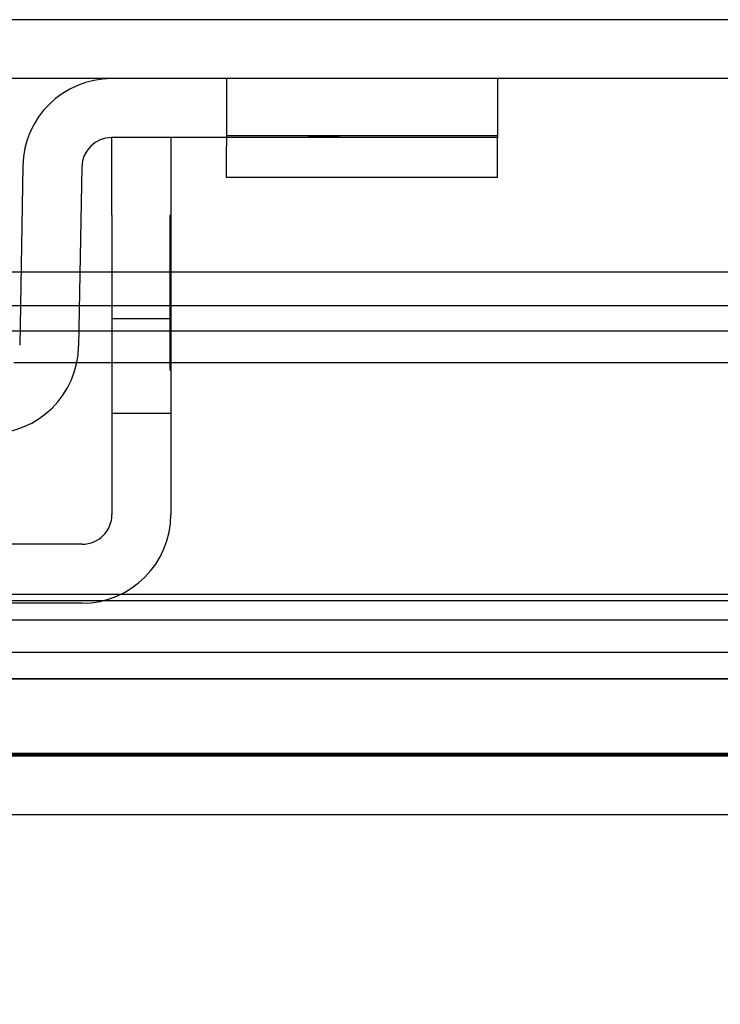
# Model space of a CAD drawing. Header units: inches. Extents: x 1 to 299, y -2 to 199.
# Tile 54 of 75: x 79.36 to 80.49, y 171.55 to 173.13. Entities that reach past the tile are written whole.
import ezdxf
from ezdxf.enums import TextEntityAlignment as Align
from ezdxf.lldxf.tags import DXFTag

# ---------------------------------------------------------------- set-up
doc = ezdxf.new("R2010")
doc.units = ezdxf.units.IN
doc.header["$MEASUREMENT"] = 0
for name, color, linetype in [('COM42667', 7, 'Continuous'), ('COM42780', 7, 'Continuous'), ('COM53933-1', 7, 'Continuous'), ('COM53955-1', 7, 'Continuous'), ('COM70220', 7, 'Continuous'), ('COM71180-1', 7, 'Continuous'), ('Default', 7, 'Continuous')]:
    doc.layers.add(name, color=color, linetype=linetype)
doc.styles.add('SEACAD_Times_New_Roman', font='times.ttf')
tags = doc.linetypes.add('HIDDEN2', pattern=[0.1875, 0.125, -0.0625]).pattern_tags.tags
tags[6:7] = [DXFTag(74, 4), DXFTag(75, 0), DXFTag(340, '0'), DXFTag(46, 0.0), DXFTag(50, 0.0), DXFTag(44, 0.0), DXFTag(45, 0.0)]
tags[4:5] = [DXFTag(74, 4), DXFTag(75, 0), DXFTag(340, '0'), DXFTag(46, 0.0), DXFTag(50, 0.0), DXFTag(44, 0.0), DXFTag(45, 0.0)]
doc.dimstyles.new('HAMMOND_(STH_-_300x200)', dxfattribs={"dimtxt": 1.5, "dimasz": 1.875, "dimexe": 0.75, "dimexo": 0.75, "dimgap": 0.375, "dimtad": 0, "dimtih": 1, "dimtoh": 1, "dimzin": 0, "dimdsep": 46, "dimtxsty": 'SEACAD_Times_New_Roman', "dimblk1": '_SE_FILLED', "dimblk2": '_SE_FILLED', "dimsah": 1, "dimcen": 0.75, "dimadec": 0, "dimazin": 0, "dimtfac": 0.8, "dimtofl": 0, "dimtmove": 0, "dimatfit": 3, "dimfxl": 1, "dimtolj": 1, "dimtzin": 0, "dimarcsym": 0})

# ---------------------------------------------------------------- blocks, each defined once
blk = doc.blocks.new('SE6')
at = {"layer": 'COM42667', "color": 7, "linetype": 'Continuous'}
for p, q in [((79.5136, 172.818), (79.5136, 172.943)), ((79.6086, 172.943), (79.6086, 172.818)), ((79.5136, 172.818), (79.5136, 172.3355)), ((79.6086, 172.818), (79.6086, 172.3355)), ((79.4656, 172.2875), (78.5741, 172.2875)), ((79.4656, 172.1925), (78.5741, 172.1925))]:
    blk.add_line(p, q, dxfattribs=at)
at = {"layer": 'COM42667', "color": 7, "linetype": 'HIDDEN2'}
for p, q in [((79.6076, 172.818), (79.6086, 172.818)), ((79.6076, 172.7581), (79.6076, 172.818)), ((79.6076, 172.7581), (79.6086, 172.7581)), ((79.6076, 172.7299), (79.6076, 172.7581)), ((79.6076, 172.7299), (79.6086, 172.7299)), ((79.6076, 172.568), (79.6076, 172.7299)), ((79.6086, 172.651), (79.5136, 172.651)), ((79.6076, 172.6172), (79.6086, 172.6172)), ((79.6076, 172.568), (79.6086, 172.568)), ((79.5136, 172.4985), (79.6086, 172.4985))]:
    blk.add_line(p, q, dxfattribs=at)
at = {"layer": 'COM42667', "color": 7, "linetype": 'Continuous'}
for radius in [0.143, 0.048]:
    blk.add_arc((79.4656, 172.3355), radius, 270, 0, dxfattribs=at)
at = {"layer": 'COM42780', "color": 7, "linetype": 'HIDDEN2'}
for p, q in [((79.6982, 173.038), (79.6982, 172.943)), ((80.1352, 172.9457), (79.6982, 172.9457)), ((79.8299, 172.944), (79.8299, 172.943)), ((79.8299, 172.944), (79.8803, 172.944)), ((79.8602, 172.944), (79.8602, 172.943)), ((79.9392, 172.944), (79.9392, 172.943)), ((79.945, 172.944), (79.945, 172.943)), ((79.9698, 172.944), (79.9698, 172.943)), ((80.0034, 172.944), (80.0034, 172.943))]:
    blk.add_line(p, q, dxfattribs=at)
at = {"layer": 'COM42780', "color": 7, "linetype": 'Continuous'}
for p, q in [((80.1352, 173.038), (80.1352, 172.943)), ((79.8852, 172.943), (79.5129, 172.943)), ((79.6982, 172.943), (79.6982, 172.929)), ((80.1352, 172.943), (79.8852, 172.943)), ((80.1352, 172.929), (80.1352, 172.943)), ((79.6982, 172.8786), (79.6982, 172.929)), ((80.1352, 172.8786), (80.1352, 172.929)), ((79.3699, 172.8975), (79.3649, 172.6082)), ((79.4649, 172.8959), (79.4598, 172.6065)), ((80.1352, 172.8786), (79.6982, 172.8786))]:
    blk.add_line(p, q, dxfattribs=at)
for centre, radius, start, end in [((79.5129, 172.895), 0.143, 90, 179), ((79.5129, 172.895), 0.048, 90, 179), ((79.3169, 172.609), 0.143, 270, 359)]:
    blk.add_arc(centre, radius, start, end, dxfattribs=at)
at = {"layer": 'COM53933-1', "color": 7, "linetype": 'HIDDEN2'}
for p, q in [((91.4549, 173.133), (66.5849, 173.133)), ((88.9249, 172.2067), (68.1149, 172.2067)), ((67.8652, 172.1657), (89.1745, 172.1657)), ((88.9249, 172.1132), (68.1149, 172.1132)), ((67.8649, 172.0707), (89.1749, 172.0707))]:
    blk.add_line(p, q, dxfattribs=at)
at = {"layer": 'COM53933-1', "color": 7, "linetype": 'Continuous'}
blk.add_line((91.4549, 173.038), (66.5849, 173.038), dxfattribs=at)
at = {"layer": 'COM53955-1', "color": 7, "linetype": 'Continuous'}
for p, q in [((79.3669, 172.7261), (79.1419, 172.7261)), ((79.5136, 172.7261), (79.4619, 172.7261)), ((88.5659, 172.7261), (79.6086, 172.7261)), ((79.1419, 172.6723), (79.366, 172.6723)), ((79.461, 172.6723), (79.5136, 172.6723)), ((79.6086, 172.6723), (88.3518, 172.6723)), ((79.457, 172.5805), (79.5136, 172.5805)), ((79.6086, 172.5805), (88.3518, 172.5805)), ((89.5339, 171.851), (67.4449, 171.851))]:
    blk.add_line(p, q, dxfattribs=at)
at = {"layer": 'COM53955-1', "color": 7, "linetype": 'HIDDEN2'}
for p, q in [((79.4619, 172.7261), (79.3669, 172.7261)), ((79.6086, 172.7261), (79.5136, 172.7261)), ((79.366, 172.6723), (79.461, 172.6723)), ((79.5136, 172.6723), (79.6086, 172.6723)), ((88.5659, 172.6311), (68.4129, 172.6311)), ((79.3555, 172.5805), (79.457, 172.5805)), ((79.5136, 172.5805), (79.6086, 172.5805)), ((89.5339, 171.946), (67.4449, 171.946))]:
    blk.add_line(p, q, dxfattribs=at)
at = {"layer": 'COM70220', "color": 7, "linetype": 'HIDDEN2'}
for p, q in [((88.9394, 172.196), (68.0394, 172.196)), ((88.9394, 171.95), (68.0394, 171.95)), ((88.9394, 171.948), (68.0394, 171.948)), ((88.9394, 171.947), (68.0394, 171.947))]:
    blk.add_line(p, q, dxfattribs=at)
at = {"layer": 'COM71180-1', "color": 7, "linetype": 'HIDDEN2'}
blk.add_line((67.8649, 172.071), (89.1749, 172.071), dxfattribs=at)
blk = doc.blocks.new('DMBLK2819')
at = {"layer": 'Default', "linetype": 'Continuous'}
for points in [[(69.7399, 167.9208), (69.7399, 168.5458), (67.8649, 168.2333)], [(87.2999, 167.9208), (89.1749, 168.2333), (87.2999, 168.5458)]]:
    blk.add_hatch(color=7, dxfattribs=at).paths.add_polyline_path(points)
at = {"layer": 'Default', "color": 7, "linetype": 'Continuous'}
for p, q in [((67.8649, 171.4637), (67.8649, 167.4833)), ((89.1749, 171.4637), (89.1749, 167.4833)), ((67.8649, 168.2333), (73.1252, 168.2333)), ((83.9146, 168.2333), (89.1749, 168.2333))]:
    blk.add_line(p, q, dxfattribs=at)
at = {"layer": 'Default', "color": 7, "linetype": 'Continuous', "style": 'SEACAD_Times_New_Roman'}
for s, p in [('21.31', (75.9606, 168.9833)), ('DOOR', (75.3742, 166.7333)), ('OPENING', (73.6502, 164.4833))]:
    blk.add_text(s, height=1.5, dxfattribs=at).set_placement(p, align=Align.TOP_LEFT)
blk = doc.blocks.new('_SE_FILLED')
at = {"color": 0}
blk.add_line((0, 0), (-1, 0), dxfattribs=at)
blk.add_solid([(0, 0), (-1, -0.1665), (-1, 0.1665), (0, 0)], dxfattribs=at)

msp = doc.modelspace()

# ---------------------------------------------------------------- block references
at = {"layer": 'Default'}
msp.add_blockref('SE6', (0, 0), dxfattribs=at)

# ---------------------------------------------------------------- dimensions: what is measured, and where the dimension line sits
at = {"layer": 'Default', "color": 7, "linetype": 'Continuous'}
dim = msp.add_linear_dim(base=(67.8649, 168.2333), p1=(67.8649, 172.2137), p2=(89.1749, 172.2137), angle=0, text='\\A1;<>\\PDOOR\\XOPENING', dimstyle='HAMMOND_(STH_-_300x200)', dxfattribs=at)
dim.commit()
dim.dimension.update_dxf_attribs({"geometry": 'DMBLK2819', "text_midpoint": (78.5199, 168.2333), "dimtype": 161})

doc.saveas('drawing.dxf')
